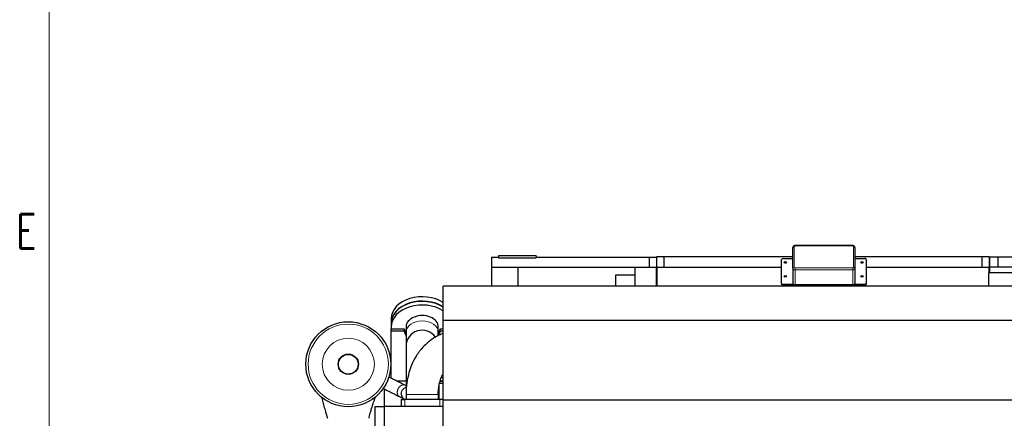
# Model space of a CAD drawing. Header units: inches. Extents: x 0 to 20790, y -12 to 14700.
# Tile 24 of 256: x 71 to 3561, y 5788 to 7203. Entities that reach past the tile are written whole.
import ezdxf

# ---------------------------------------------------------------- set-up
doc = ezdxf.new("R2010")
doc.units = ezdxf.units.IN
doc.layers.add('1', color=7, linetype='Continuous', true_color=0xffffff)
doc.layers.add('210', color=7, linetype='Continuous', true_color=0xffffff)
doc.styles.add('latin_extended', font='simplex.shx')

msp = doc.modelspace()

# ---------------------------------------------------------------- linework, layer by layer
at = {"layer": '1', "color": 2, "linetype": 'Continuous', "lineweight": 25}
for p, q in [((2811.531, 6320.555), (2811.531, 6394.097)), ((3023.535, 6401.217), (2819.526, 6401.217)), ((3031.531, 6394.097), (3031.531, 6320.555)), ((1743.258, 6360.155), (1743.258, 6325.155)), ((1743.258, 6360.155), (1767.986, 6360.155)), ((1767.986, 6365.155), (1767.986, 6357.743)), ((1901.286, 6365.155), (1767.986, 6365.155)), ((1767.986, 6357.743), (1901.286, 6357.743)), ((1901.286, 6365.155), (1901.286, 6357.743)), ((1901.286, 6360.155), (2301.758, 6360.155)), ((2301.758, 6360.155), (2301.758, 6325.155)), ((2301.758, 6360.155), (2327.758, 6360.155)), ((2327.758, 6360.155), (2327.758, 6325.155)), ((2329.758, 6325.155), (2329.758, 6362.155)), ((2329.758, 6362.155), (2355.758, 6362.155)), ((2355.758, 6362.155), (2811.536, 6362.155)), ((2355.758, 6325.155), (2355.758, 6362.155)), ((2355.768, 6362.155), (2811.546, 6362.155)), ((2776.598, 6355.606), (2811.534, 6355.606)), ((3031.514, 6362.155), (3481.748, 6362.155)), ((3031.524, 6362.155), (3481.758, 6362.155)), ((3031.53, 6355.606), (3066.598, 6355.606)), ((3481.758, 6362.155), (3507.758, 6362.155)), ((3481.758, 6362.155), (3481.758, 6325.155)), ((3507.758, 6362.155), (3507.758, 6325.155)), ((3509.758, 6325.155), (3509.758, 6360.155)), ((3539.758, 6360.155), (3509.758, 6360.155)), ((3789.758, 6360.155), (3539.758, 6360.155)), ((3539.758, 6325.155), (3539.758, 6360.155)), ((1743.258, 6325.155), (1837.258, 6325.155)), ((1743.258, 6325.155), (1743.258, 6257.599)), ((1837.258, 6257.605), (1837.258, 6325.155)), ((1837.258, 6325.155), (2252.758, 6325.155)), ((2252.758, 6257.606), (2252.758, 6325.155)), ((2252.758, 6325.155), (2327.758, 6325.155)), ((2327.758, 6257.606), (2327.758, 6325.155)), ((2329.758, 6257.606), (2329.758, 6325.155)), ((2329.758, 6325.155), (2771.6, 6325.155)), ((2329.758, 6325.155), (2329.758, 6257.606)), ((2329.758, 6325.155), (2771.6, 6325.155)), ((2771.598, 6267.218), (2771.598, 6352.07)), ((2811.531, 6320.555), (2811.531, 6267.522)), ((3031.531, 6320.555), (3031.531, 6267.522)), ((3071.585, 6325.155), (3507.758, 6325.155)), ((3071.585, 6325.155), (3507.758, 6325.155)), ((3071.598, 6352.07), (3071.598, 6267.218)), ((3507.758, 6304.654), (3507.758, 6325.155)), ((3507.758, 6325.155), (3507.758, 6304.654)), ((3509.758, 6304.655), (3509.758, 6325.155)), ((3789.758, 6325.155), (3509.758, 6325.155)), ((2183.758, 6257.605), (2183.758, 6297.073)), ((2183.758, 6297.073), (2252.758, 6297.073)), ((3505.758, 6257.605), (3505.758, 6304.655)), ((3710.085, 6304.655), (3505.758, 6304.655)), ((1572.058, 6135.789), (1572.058, 6257.604)), ((5566.558, 6257.604), (1572.058, 6257.604)), ((2771.598, 6267.218), (2771.598, 6264.389)), ((2813.659, 6263.682), (2776.598, 6263.682)), ((3066.598, 6260.854), (2776.598, 6260.854)), ((3023.535, 6261.867), (2819.526, 6261.867)), ((3066.598, 6263.682), (3029.405, 6263.682)), ((3071.598, 6267.218), (3071.598, 6264.389)), ((1387.558, 6141.899), (1387.558, 6126.343)), ((1387.558, 6125.282), (1387.558, 6112.554)), ((1440.408, 6112.554), (1440.408, 6093.671)), ((1554.708, 6093.671), (1554.708, 6112.554)), ((1572.058, 5853.188), (1572.058, 6135.789)), ((5566.558, 6135.789), (1572.058, 6135.789)), ((1387.458, 6097.584), (1387.458, 6105.363)), ((1387.458, 6105.363), (1433.219, 6105.363)), ((1433.225, 6097.584), (1387.458, 6097.584)), ((1387.458, 5930.361), (1387.458, 6097.584)), ((1572.059, 6097.584), (1561.677, 6097.584)), ((1561.683, 6105.363), (1572.058, 6105.363)), ((1440.41, 5920.315), (1407.55, 5920.315)), ((1440.446, 5920.155), (1407.896, 5920.155)), ((1572.058, 5911.655), (1557.558, 5911.655)), ((1557.558, 5855.155), (1557.558, 5911.655)), ((1572.099, 5920.155), (1560.91, 5920.155)), ((1560.95, 5920.315), (1572.059, 5920.315)), ((1572.059, 5932.315), (1565.061, 5932.315)), ((1362.558, 5892.499), (1362.558, 5830.157)), ((1440.408, 5872.655), (1440.408, 5855.155)), ((1440.41, 5872.765), (1440.41, 5855.155)), ((1554.71, 5855.155), (1554.71, 5872.765)), ((1330.558, 5400.155), (1330.558, 5830.155)), ((1330.558, 5830.155), (1362.558, 5830.155)), ((1572.099, 5830.155), (1362.558, 5830.155)), ((1362.558, 5830.155), (1362.558, 5342.163)), ((1422.56, 5855.155), (1435.56, 5855.155)), ((1422.56, 5855.155), (1422.56, 5830.155)), ((1559.56, 5855.155), (1435.56, 5855.155)), ((1572.058, 5855.155), (1559.56, 5855.155)), ((1572.058, 5641.157), (1572.058, 5853.188)), ((5566.558, 5853.188), (1572.058, 5853.188))]:
    msp.add_line(p, q, dxfattribs=at)
at = {"layer": '1', "color": 110, "linetype": 'Continuous', "lineweight": 13}
for p, q in [((2816.531, 6397.633), (2816.531, 6324.091)), ((2819.526, 6401.217), (2819.526, 6399.753)), ((3023.535, 6399.753), (2819.526, 6399.753)), ((3023.535, 6401.217), (3023.535, 6399.753)), ((3026.531, 6324.091), (3026.531, 6397.633)), ((2819.526, 6321.971), (3023.535, 6321.971)), ((2819.526, 6321.971), (2819.526, 6314.9)), ((3023.535, 6321.971), (3023.535, 6314.9)), ((2819.526, 6314.9), (2819.526, 6261.867)), ((3023.535, 6314.9), (2819.526, 6314.9)), ((3023.535, 6314.9), (3023.535, 6261.867)), ((2776.598, 6263.682), (2776.598, 6260.854)), ((3066.598, 6263.682), (3066.598, 6260.854)), ((1440.41, 5872.765), (1497.56, 5872.765)), ((1497.56, 5872.765), (1554.71, 5872.765)), ((1435.56, 5855.155), (1435.56, 5830.155)), ((1559.56, 5855.155), (1559.56, 5830.155))]:
    msp.add_line(p, q, dxfattribs=at)
at = {"layer": '1', "color": 2, "linetype": 'Continuous', "lineweight": 25}
for radius in [150.693, 36.047, 35.052]:
    msp.add_circle((1235.558, 5980.155), radius, dxfattribs=at)
at = {"layer": '1', "color": 110, "linetype": 'Continuous', "lineweight": 13}
for radius in [142.305, 92.344]:
    msp.add_circle((1235.558, 5980.155), radius, dxfattribs=at)
at = {"layer": '1', "color": 2, "linetype": 'Continuous', "lineweight": 25}
msp.add_arc((1497.558, 6043.602), 57.15, 34.77375, 180, dxfattribs=at)
at = {"layer": '1', "color": 110, "linetype": 'Continuous', "lineweight": 13}
for centre, major_axis, ratio, start_param, end_param in [((2816.531, 6394.097), (5, 0), 0.70710678, 1.57079633, 3.14159265), ((3026.531, 6394.097), (5, 0), 0.70710678, 0, 1.57079633), ((2816.531, 6320.555), (5, 0), 0.70710678, 1.57079633, 3.14159265), ((3026.531, 6320.555), (5, 0), 0.70710678, 0, 1.57079633), ((1497.558, 6093.671), (-57.15, 0), 0.70710585, 3.14277075, 6.28318531)]:
    msp.add_ellipse(centre, major_axis=major_axis, ratio=ratio, start_param=start_param, end_param=end_param, dxfattribs=at)
at = {"layer": '1', "color": 2, "linetype": 'Continuous', "lineweight": 25}
for centre, major_axis, ratio, start_param, end_param in [((2776.598, 6352.07), (5, 0), 0.70710678, 1.57079633, 3.14159265), ((3066.598, 6352.07), (5, 0), 0.70710678, 0, 1.57079633), ((2776.598, 6267.218), (5, 0), 0.70710678, 3.14159265, 4.71238898), ((2776.598, 6264.389), (5, 0), 0.70710678, 3.14159265, 4.71238898), ((2784.598, 6263.682), (4.5, 0), 0.70710678, 4.23643769, 5.18824209), ((2819.533, 6267.527), (-8.002, -0.01), 0.70731794, 6.28231007, 7.8522322), ((3023.528, 6267.527), (8.002, -0.01), 0.70731794, 4.71413841, 6.28406055), ((3056.598, 6263.682), (-4.5, 0), 0.70710678, 1.09484504, 2.04664944), ((3066.598, 6267.218), (5, 0), 0.70710678, 4.71238898, 6.28318531), ((3066.598, 6264.389), (5, 0), 0.70710678, 4.71238898, 6.28318531), ((1497.558, 6141.899), (110, 0), 0.70710678, 0.82682792, 3.14159265), ((1497.558, 6126.343), (110, 0), 0.70710678, 0.82682792, 3.14159265), ((1497.558, 6125.282), (-110, 0), 0.70710585, 3.9683224, 6.28318531), ((1497.558, 6112.554), (-110, 0), 0.70710585, 3.9683224, 6.28318531), ((1497.558, 6112.554), (-57.15, 0), 0.70710585, 3.14159265, 6.28318531), ((1497.558, 6112.554), (-110, 0), 0.70710585, 0, 0.09267698), ((1497.451, 6112.431), (65, 0), 0.70946499, 3.29546952, 3.61649034), ((1497.451, 6104.679), (-65, 0), 0.70946499, 0.1544596, 0.46769132), ((1497.451, 6104.679), (-65, 0), 0.70946499, 2.67642419, 2.98713306), ((1497.451, 6112.431), (65, 0), 0.70946499, 5.82449364, 6.12930844)]:
    msp.add_ellipse(centre, major_axis=major_axis, ratio=ratio, start_param=start_param, end_param=end_param, dxfattribs=at)
for centre, major_axis in [((2784.598, 6341.464), (4.5, 0)), ((3056.598, 6341.464), (4.5, 0)), ((2784.598, 6291.966), (4.5, 0)), ((3056.598, 6291.966), (-4.5, 0))]:
    msp.add_ellipse(centre, major_axis=major_axis, ratio=0.70710678, dxfattribs=at)
for points, knots in [([(2819.526, 6401.127), (2819.075, 6401.165), (2817.545, 6401.167), (2815.173, 6400.29), (2813.001, 6398.498), (2811.766, 6396.328), (2811.564, 6394.827), (2811.579, 6394.093)], [0, 0, 0, 0, 0.11032347, 0.38305254, 0.60946997, 0.82030068, 1, 1, 1, 1]), ([(3031.436, 6394.158), (3031.472, 6394.389), (3031.561, 6395.429), (3030.868, 6397.217), (3029.413, 6399.151), (3027.299, 6400.523), (3025.224, 6401.211), (3023.93, 6401.15), (3023.54, 6401.1)], [0, 0, 0, 0, 0.0588127, 0.26857552, 0.46779425, 0.67501341, 0.90361626, 1, 1, 1, 1]), ([(1433.219, 6105.363), (1433.22, 6104.585), (1433.22, 6103.807), (1433.222, 6102.252), (1433.222, 6101.474), (1433.224, 6099.659), (1433.224, 6098.622), (1433.225, 6097.584)], [0, 0, 0, 0, 0.29996275, 0.29996275, 0.59992549, 0.59992549, 1, 1, 1, 1]), ([(1571.983, 6089.691), (1566.926, 6087.741), (1556.066, 6082.986), (1536.208, 6071.883), (1515.245, 6056.135), (1498.593, 6039.208), (1488.263, 6026.522), (1481.757, 6017.581), (1475.279, 6007.639), (1467.757, 5994.523), (1458.782, 5975.471), (1449.387, 5948.424), (1442.204, 5913.151), (1440.373, 5887.038), (1440.41, 5872.765)], [0, 0, 0, 0, 0.06427347, 0.14008911, 0.26725377, 0.36810196, 0.41115941, 0.45251184, 0.49209977, 0.54284839, 0.62011547, 0.72328585, 0.8512888, 1, 1, 1, 1]), ([(1561.677, 6097.584), (1561.678, 6098.362), (1561.679, 6099.14), (1561.68, 6100.695), (1561.68, 6101.473), (1561.682, 6103.288), (1561.682, 6104.326), (1561.683, 6105.363)], [0, 0, 0, 0, 0.29996275, 0.29996275, 0.59992549, 0.59992549, 1, 1, 1, 1]), ([(1440.408, 6043.602), (1440.408, 6043.593), (1440.408, 6042.36), (1440.408, 6037.194), (1440.408, 6029.756), (1440.408, 6018.604), (1440.408, 6003.67), (1440.408, 5987.302), (1440.408, 5974.048), (1440.408, 5961.661), (1440.408, 5942.097), (1440.408, 5919.241), (1440.408, 5894.157), (1440.408, 5880.095), (1440.408, 5872.655)], [0, 0, 0, 0, 0.09580624, 0.18382403, 0.26405009, 0.33648138, 0.45781167, 0.54801537, 0.5932479, 0.64743638, 0.71521813, 0.84224419, 0.91730193, 1, 1, 1, 1]), ([(1437.171, 5905.505), (1434.389, 5906.896), (1428.817, 5909.681), (1420.458, 5913.861), (1412.092, 5918.044), (1403.726, 5922.227), (1395.36, 5926.41), (1387.043, 5930.569), (1381.514, 5933.333), (1378.774, 5934.703)], [0, 0, 0, 0, 0.14294587, 0.2862043, 0.42946282, 0.57272089, 0.71597917, 0.85923741, 1, 1, 1, 1]), ([(1554.71, 5872.765), (1554.642, 5879.613), (1555.222, 5892.081), (1557.804, 5909.305), (1561.526, 5923.56), (1566.178, 5935.883), (1569.844, 5943.05), (1571.841, 5946.472)], [0, 0, 0, 0, 0.25365635, 0.46911483, 0.65996037, 0.82656931, 1, 1, 1, 1]), ([(1442.532, 5902.818), (1441.96, 5903.106), (1440.205, 5903.988), (1438.407, 5904.888), (1437.171, 5905.505)], [0, 0, 0, 0, 0.33002519, 1, 1, 1, 1]), ([(1139.906, 5864.363), (1140.78, 5861.406), (1143.44, 5852.261), (1147.777, 5836.766), (1153.373, 5816.441), (1157.829, 5800.293), (1160.631, 5790.352), (1161.232, 5788.228)], [0, 0, 0, 0, 0.13357577, 0.40051249, 0.63633669, 0.92259169, 1, 1, 1, 1]), ([(1308.646, 5788.225), (1308.977, 5789.57), (1311.007, 5797.723), (1314.509, 5810.823), (1318.842, 5825.547), (1322.336, 5836.638), (1325.519, 5846.216), (1328.902, 5855.847), (1331.293, 5862.244), (1332.521, 5865.423)], [0, 0, 0, 0, 0.04680765, 0.28457292, 0.46540762, 0.59246875, 0.71171794, 0.85072932, 1, 1, 1, 1]), ([(1358.653, 5894.452), (1361.385, 5893.086), (1366.907, 5890.325), (1375.217, 5886.17), (1383.582, 5881.987), (1391.948, 5877.804), (1400.314, 5873.621), (1408.674, 5869.442), (1414.245, 5866.656), (1417.028, 5865.265)], [0, 0, 0, 0, 0.14043919, 0.28375126, 0.42706337, 0.57037527, 0.71368761, 0.85699987, 1, 1, 1, 1]), ([(1417.028, 5865.265), (1417.854, 5864.851), (1419.733, 5863.912), (1423.833, 5861.868), (1428.321, 5859.679), (1429.9, 5859.12), (1430.085, 5859.264), (1430.094, 5859.275)], [0, 0, 0, 0, 0.09940811, 0.23687716, 0.58121503, 0.97252031, 1, 1, 1, 1]), ([(1423.082, 5876.759), (1423.043, 5875.897), (1423.059, 5874.38), (1423.39, 5871.428), (1424.52, 5867.023), (1427.303, 5862.029), (1430.93, 5858.469), (1433.587, 5856.623), (1435.18, 5855.74), (1436.085, 5855.32), (1436.434, 5855.169)], [0, 0, 0, 0, 0.09308144, 0.1645896, 0.32140157, 0.58934842, 0.7800396, 0.86103156, 0.94420865, 1, 1, 1, 1])]:
    msp.add_open_spline(points, degree=3, knots=knots, dxfattribs=at)
at = {"layer": '1', "color": 110, "linetype": 'Continuous', "lineweight": 13}
for points, knots in [([(2819.526, 6399.753), (2819.427, 6399.753), (2819.231, 6399.746), (2818.941, 6399.715), (2818.752, 6399.682), (2818.634, 6399.657), (2818.611, 6399.651), (2818.564, 6399.64), (2818.54, 6399.635), (2818.47, 6399.617), (2818.425, 6399.605), (2818.288, 6399.565), (2818.112, 6399.506), (2817.944, 6399.435), (2817.822, 6399.377), (2817.762, 6399.347), (2817.703, 6399.316), (2817.664, 6399.294), (2817.645, 6399.283), (2817.55, 6399.228), (2817.404, 6399.135), (2817.208, 6398.981), (2817.091, 6398.87), (2817.023, 6398.798), (2817.009, 6398.783), (2816.983, 6398.754), (2816.97, 6398.739), (2816.932, 6398.694), (2816.908, 6398.663), (2816.838, 6398.572), (2816.755, 6398.447), (2816.689, 6398.317), (2816.646, 6398.217), (2816.633, 6398.184), (2816.609, 6398.116), (2816.598, 6398.082), (2816.569, 6397.98), (2816.54, 6397.842), (2816.531, 6397.703), (2816.531, 6397.633)], [0, 0, 0, 0, 0.0625, 0.125, 0.1875, 0.1875, 0.203125, 0.203125, 0.21875, 0.21875, 0.25, 0.25, 0.3125, 0.375, 0.375, 0.40625, 0.421875, 0.421875, 0.4375, 0.4375, 0.5, 0.5625, 0.625, 0.625, 0.640625, 0.640625, 0.65625, 0.65625, 0.6875, 0.6875, 0.75, 0.8125, 0.8125, 0.84375, 0.84375, 0.875, 0.875, 0.9375, 1, 1, 1, 1]), ([(3026.531, 6397.633), (3026.531, 6397.703), (3026.526, 6397.772), (3026.507, 6397.91), (3026.478, 6398.046), (3026.431, 6398.18), (3026.395, 6398.264), (3026.388, 6398.28), (3026.372, 6398.313), (3026.364, 6398.33), (3026.339, 6398.379), (3026.322, 6398.412), (3026.266, 6398.508), (3026.182, 6398.633), (3026.082, 6398.751), (3026.001, 6398.838), (3025.958, 6398.88), (3025.914, 6398.922), (3025.883, 6398.95), (3025.868, 6398.963), (3025.79, 6399.031), (3025.658, 6399.134), (3025.441, 6399.273), (3025.284, 6399.356), (3025.182, 6399.404), (3025.161, 6399.413), (3025.12, 6399.432), (3025.099, 6399.441), (3025.035, 6399.468), (3024.992, 6399.485), (3024.863, 6399.535), (3024.686, 6399.594), (3024.502, 6399.64), (3024.362, 6399.671), (3024.315, 6399.68), (3024.219, 6399.697), (3024.171, 6399.705), (3024.025, 6399.725), (3023.831, 6399.746), (3023.634, 6399.753), (3023.535, 6399.753)], [0, 0, 0, 0, 0.0625, 0.0625, 0.125, 0.1875, 0.1875, 0.203125, 0.203125, 0.21875, 0.21875, 0.25, 0.25, 0.3125, 0.375, 0.375, 0.40625, 0.421875, 0.421875, 0.4375, 0.4375, 0.5, 0.5625, 0.625, 0.625, 0.640625, 0.640625, 0.65625, 0.65625, 0.6875, 0.6875, 0.75, 0.8125, 0.8125, 0.84375, 0.84375, 0.875, 0.875, 0.9375, 1, 1, 1, 1]), ([(2819.526, 6314.9), (2819.262, 6314.9), (2818.737, 6314.918), (2818.217, 6314.973), (2817.895, 6315.019), (2817.83, 6315.028), (2817.701, 6315.049), (2817.509, 6315.081), (2817.32, 6315.118), (2816.945, 6315.199), (2816.454, 6315.324), (2815.983, 6315.482), (2815.637, 6315.613), (2815.523, 6315.658), (2815.354, 6315.73), (2815.298, 6315.755), (2815.186, 6315.805), (2815.131, 6315.83), (2814.858, 6315.959), (2814.649, 6316.07), (2814.246, 6316.304), (2814.054, 6316.427), (2813.685, 6316.688), (2813.51, 6316.825), (2813.301, 6317.005), (2813.259, 6317.042), (2813.179, 6317.115), (2813.059, 6317.226), (2812.946, 6317.34), (2812.729, 6317.57), (2812.462, 6317.887), (2812.239, 6318.22), (2812.089, 6318.477), (2812.041, 6318.563), (2811.986, 6318.673), (2811.975, 6318.695), (2811.954, 6318.739), (2811.922, 6318.805), (2811.892, 6318.872), (2811.797, 6319.094), (2811.734, 6319.273), (2811.633, 6319.634), (2811.595, 6319.816), (2811.544, 6320.183), (2811.531, 6320.368), (2811.531, 6320.555)], [0, 0, 0, 0, 0.0625, 0.125, 0.125, 0.140625, 0.140625, 0.15625, 0.1875, 0.1875, 0.25, 0.3125, 0.3125, 0.34375, 0.34375, 0.359375, 0.359375, 0.375, 0.375, 0.4375, 0.4375, 0.5, 0.5, 0.5625, 0.5625, 0.578125, 0.578125, 0.59375, 0.625, 0.625, 0.6875, 0.75, 0.75, 0.78125, 0.78125, 0.7890625, 0.7890625, 0.796875, 0.8125, 0.8125, 0.875, 0.875, 0.9375, 0.9375, 1, 1, 1, 1]), ([(2816.531, 6324.091), (2816.531, 6324.021), (2816.535, 6323.951), (2816.555, 6323.814), (2816.583, 6323.677), (2816.63, 6323.543), (2816.666, 6323.46), (2816.673, 6323.443), (2816.689, 6323.41), (2816.697, 6323.394), (2816.722, 6323.344), (2816.739, 6323.312), (2816.796, 6323.215), (2816.879, 6323.09), (2816.979, 6322.972), (2817.061, 6322.886), (2817.103, 6322.843), (2817.147, 6322.801), (2817.178, 6322.774), (2817.193, 6322.76), (2817.271, 6322.693), (2817.403, 6322.59), (2817.62, 6322.451), (2817.777, 6322.368), (2817.879, 6322.32), (2817.9, 6322.31), (2817.941, 6322.291), (2817.962, 6322.282), (2818.026, 6322.255), (2818.069, 6322.238), (2818.198, 6322.189), (2818.375, 6322.13), (2818.559, 6322.083), (2818.699, 6322.053), (2818.747, 6322.043), (2818.842, 6322.026), (2818.89, 6322.019), (2819.036, 6321.998), (2819.23, 6321.978), (2819.427, 6321.971), (2819.526, 6321.971)], [0, 0, 0, 0, 0.0625, 0.0625, 0.125, 0.1875, 0.1875, 0.203125, 0.203125, 0.21875, 0.21875, 0.25, 0.25, 0.3125, 0.375, 0.375, 0.40625, 0.421875, 0.421875, 0.4375, 0.4375, 0.5, 0.5625, 0.625, 0.625, 0.640625, 0.640625, 0.65625, 0.65625, 0.6875, 0.6875, 0.75, 0.8125, 0.8125, 0.84375, 0.84375, 0.875, 0.875, 0.9375, 1, 1, 1, 1]), ([(3023.535, 6321.971), (3023.634, 6321.971), (3023.83, 6321.978), (3024.12, 6322.008), (3024.31, 6322.042), (3024.427, 6322.067), (3024.451, 6322.072), (3024.497, 6322.083), (3024.521, 6322.089), (3024.591, 6322.106), (3024.637, 6322.119), (3024.773, 6322.159), (3024.949, 6322.218), (3025.117, 6322.289), (3025.239, 6322.346), (3025.299, 6322.376), (3025.358, 6322.408), (3025.397, 6322.429), (3025.416, 6322.44), (3025.512, 6322.496), (3025.657, 6322.589), (3025.853, 6322.742), (3025.97, 6322.853), (3026.039, 6322.926), (3026.052, 6322.94), (3026.078, 6322.97), (3026.091, 6322.985), (3026.129, 6323.03), (3026.154, 6323.06), (3026.223, 6323.152), (3026.306, 6323.277), (3026.372, 6323.407), (3026.415, 6323.506), (3026.428, 6323.539), (3026.452, 6323.607), (3026.463, 6323.641), (3026.492, 6323.744), (3026.521, 6323.882), (3026.531, 6324.021), (3026.531, 6324.091)], [0, 0, 0, 0, 0.0625, 0.125, 0.1875, 0.1875, 0.203125, 0.203125, 0.21875, 0.21875, 0.25, 0.25, 0.3125, 0.375, 0.375, 0.40625, 0.421875, 0.421875, 0.4375, 0.4375, 0.5, 0.5625, 0.625, 0.625, 0.640625, 0.640625, 0.65625, 0.65625, 0.6875, 0.6875, 0.75, 0.8125, 0.8125, 0.84375, 0.84375, 0.875, 0.875, 0.9375, 1, 1, 1, 1]), ([(3031.531, 6320.555), (3031.531, 6320.368), (3031.505, 6319.997), (3031.427, 6319.63), (3031.363, 6319.402), (3031.349, 6319.356), (3031.32, 6319.265), (3031.305, 6319.22), (3031.257, 6319.084), (3031.222, 6318.995), (3031.107, 6318.73), (3030.931, 6318.383), (3030.708, 6318.05), (3030.523, 6317.805), (3030.459, 6317.725), (3030.374, 6317.625), (3030.357, 6317.605), (3030.322, 6317.565), (3030.305, 6317.545), (3030.252, 6317.486), (3030.216, 6317.447), (3030.033, 6317.254), (3029.877, 6317.106), (3029.547, 6316.821), (3029.372, 6316.685), (3029.003, 6316.424), (3028.809, 6316.3), (3028.555, 6316.152), (3028.503, 6316.123), (3028.399, 6316.066), (3028.242, 6315.982), (3028.082, 6315.902), (3027.756, 6315.748), (3027.309, 6315.559), (3026.837, 6315.401), (3026.474, 6315.295), (3026.352, 6315.261), (3026.197, 6315.222), (3026.165, 6315.214), (3026.103, 6315.199), (3026.009, 6315.177), (3025.915, 6315.156), (3025.602, 6315.089), (3025.095, 6314.999), (3024.58, 6314.945), (3024.061, 6314.909), (3023.799, 6314.9), (3023.535, 6314.9)], [0, 0, 0, 0, 0.0625, 0.125, 0.125, 0.140625, 0.140625, 0.15625, 0.15625, 0.1875, 0.1875, 0.25, 0.3125, 0.3125, 0.34375, 0.34375, 0.3515625, 0.3515625, 0.359375, 0.359375, 0.375, 0.375, 0.4375, 0.4375, 0.5, 0.5, 0.5625, 0.5625, 0.578125, 0.578125, 0.59375, 0.625, 0.625, 0.6875, 0.75, 0.75, 0.78125, 0.78125, 0.7890625, 0.7890625, 0.796875, 0.8125, 0.8125, 0.875, 0.9375, 0.9375, 1, 1, 1, 1])]:
    msp.add_open_spline(points, degree=3, knots=knots, dxfattribs=at)
at = {"layer": '1', "color": 2, "linetype": 'Continuous', "lineweight": 25}
for points in [[(1440.408, 6093.671), (1440.408, 6087.698), (1440.408, 6076.759), (1440.408, 6063.234), (1440.408, 6053), (1440.408, 6048.538), (1440.408, 6046.883)], [(1554.708, 6081.552), (1554.708, 6085.337), (1554.708, 6089.373), (1554.708, 6093.671)], [(1554.708, 5872.655), (1554.708, 5876.095), (1554.708, 5879.52), (1554.708, 5882.933)], [(1557.557, 5898.155), (1557.177, 5898.155), (1556.797, 5898.155), (1556.417, 5898.155)]]:
    msp.add_open_spline(points, degree=3, dxfattribs=at)
at = {"layer": '1', "color": 110, "linetype": 'Continuous', "lineweight": 13}
for points, weights, knots in [([(1417.019, 5865.269), (1412.791, 5867.392), (1409.471, 5871.737), (1408.678, 5877.822), (1410.076, 5890.612), (1414.327, 5901.043), (1423.122, 5905.904), (1429.432, 5906.723)], [1.00095851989, 0.990919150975, 0.988497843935, 1.01661171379, 1.01661171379, 0.958470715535, 1.01661171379, 1.01661171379], [0, 0, 0, 0, 0, 0.41015999, 0.41015999, 0.41015999, 1, 1, 1, 1, 1]), ([(1423.06, 5875.932), (1423.06, 5875.974), (1423.06, 5876.015), (1423.06, 5876.056), (1423.069, 5882.779), (1425.838, 5891.161), (1433.173, 5896.236), (1440.321, 5897.948)], [1.01660242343, 1.01660704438, 1.0166101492, 1.01661171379, 1.01661171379, 0.975593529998, 0.996915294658, 1.01030639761], [0, 0, 0, 0, 0, 0.00613815, 0.00613815, 0.00613815, 1, 1, 1, 1, 1])]:
    msp.add_rational_spline(points, weights, degree=4, knots=knots, dxfattribs=at)
for points, weights in [([(1429.432, 5906.723), (1431.353, 5906.972), (1433.373, 5906.908), (1435.351, 5906.418), (1437.175, 5905.502)], [1.01661171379, 1.01661171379, 1.01122307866, 1.00536731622, 1.00096935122]), ([(1423.063, 5876.164), (1423.199, 5883.222), (1426.451, 5892.058), (1434.653, 5896.788), (1442.06, 5897.954)], [1.01655697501, 1.01468463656, 0.97124285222, 1.00178387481, 1.01337091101])]:
    msp.add_rational_spline(points, weights, degree=4, dxfattribs=at)
at = {"layer": '210', "color": 7, "linetype": 'Continuous', "lineweight": 18}
msp.add_line((175, 175), (175, 14525), dxfattribs=at)

# ---------------------------------------------------------------- texts
at = {"layer": '210', "color": 211, "linetype": 'Continuous', "lineweight": 18, "insert": (58.721, 6390.689), "char_height": 122.5, "attachment_point": 7, "line_spacing_factor": 0.963855, "style": 'latin_extended'}
msp.add_mtext('\\W0.7067;E', dxfattribs=at)

doc.saveas('drawing.dxf')
